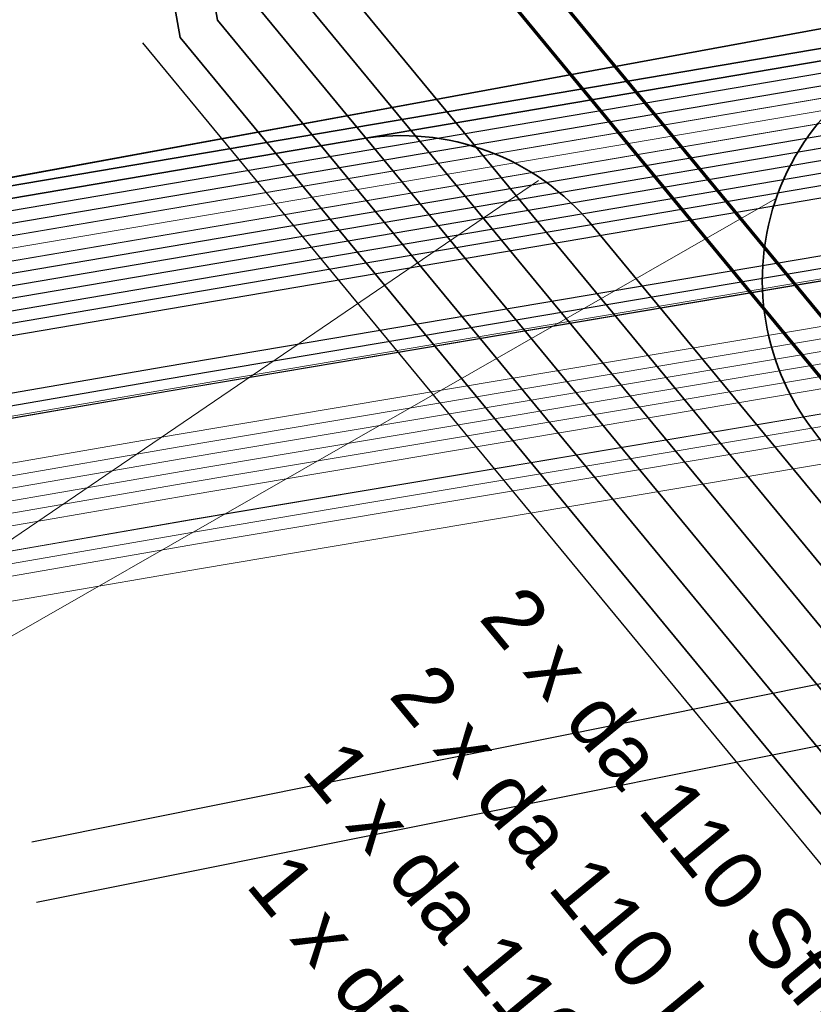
# Model space of a CAD drawing. Header units: metres. Extents: x -502 to 161, y -108 to 174.
# Tile 217 of 256: x 5.76 to 8.96, y -8.54 to -4.57. Entities that reach past the tile are written whole.
import ezdxf

# ---------------------------------------------------------------- set-up
doc = ezdxf.new("R2010")
doc.units = ezdxf.units.M
doc.header["$LTSCALE"] = 0.1
doc.linetypes.add('237', pattern=[93, 75, -18])
for name, color, linetype in [('BRI31-005.05-5p02-Koordinierung Lageplan 4. BA ZOB West 2022-06-15', 7, 'Continuous'), ('BRI31-005.06-5f07-Koordinierung Lageplan 4. BA ZOB Fernbusbahnh', 7, 'Continuous'), ('BRI32-005.02-5f05-Koordinierung Schemaplan 4 BA ZOB Teilbereich', 7, 'Continuous'), ('BRI32-005.03-5f06-Koordinierung Schemaplan 4 BA ZOB Teilbereich 2 Ost - Bahnhofsallee 2023-01-21', 7, 'Continuous')]:
    doc.layers.add(name, color=color, linetype=linetype)
doc.styles.add('Arial', font='arial.ttf')

msp = doc.modelspace()

# ---------------------------------------------------------------- linework, layer by layer
at = {"layer": 'BRI31-005.05-5p02-Koordinierung Lageplan 4. BA ZOB West 2022-06-15', "color": 35, "linetype": 'Continuous', "lineweight": 13, "true_color": 0x99724c, "transparency": 33554687, "flags": 128}
msp.add_lwpolyline([(51.6893, 27.6476), (51.0353, 27.5676), (50.7943, 27.4886), (50.1313, 26.8746), (49.2303, 25.9846), (48.7333, 23.9196), (47.9783, 21.9496), (47.3213, 12.1216), (47.1403, 7.5016), (47.0313, 6.6676), (46.9603, 5.8176), (46.8883, 5.3116), (45.4053, 3.5226), (43.2513, 0.9236), (42.3773, 0.5676), (36.5613, -0.4544), (30.3953, -1.5214), (30.2123, -1.5484), (19.6873, -3.7344), (11.8423, -5.1304), (6.3593, -6.0574), (5.1983, -6.2574), (-2.9967, -7.6904)], dxfattribs=at)
at = {"layer": 'BRI31-005.05-5p02-Koordinierung Lageplan 4. BA ZOB West 2022-06-15', "color": 250, "linetype": 'Continuous', "lineweight": 25, "true_color": 0x333333, "transparency": 33554687, "flags": 128}
for points in [[(51.6913, 27.6376), (51.0383, 27.5586), (50.8003, 27.4806), (50.1383, 26.8666), (49.2393, 25.9796), (48.7433, 23.9166), (47.9883, 21.9466), (47.3313, 12.1206), (47.1503, 7.5016), (47.0413, 6.6666), (46.9703, 5.8166), (46.8983, 5.3066), (45.4143, 3.5166), (43.2573, 0.9166), (42.3793, 0.5566), (36.5643, -0.4634), (30.3973, -1.5314), (30.2153, -1.5574), (19.6893, -3.7434), (11.8453, -5.1394), (6.3623, -6.0664), (5.2013, -6.2664), (-2.9947, -7.7004)], [(46.8473, 12.3406), (46.6183, 7.5206), (46.5593, 5.9266), (46.5083, 5.4436), (45.1103, 3.7726), (43.0093, 1.2466), (42.2673, 0.9406), (36.4923, -0.0714), (30.2113, -1.1054), (20.0363, -3.1154), (11.7563, -4.6154), (5.1133, -5.7454), (-3.0797, -7.1954)], [(46.8973, 12.3386), (46.6683, 7.5186), (46.6083, 5.9106), (46.5563, 5.4236), (45.1483, 3.7406), (43.0403, 1.2056), (42.2813, 0.8926), (36.5013, -0.1204), (30.2213, -1.1544), (20.0463, -3.1644), (11.7643, -4.6644), (5.1223, -5.7944), (-3.0707, -7.2444)], [(46.9973, 12.3346), (46.7683, 7.5146), (46.7063, 5.8786), (46.6523, 5.3836), (45.2243, 3.6766), (43.1023, 1.1236), (42.3093, 0.7966), (36.5193, -0.2184), (30.2413, -1.2524), (20.0663, -3.2624), (11.7803, -4.7624), (5.1403, -5.8924), (-3.0527, -7.3424)], [(47.0473, 12.3326), (46.8183, 7.5126), (46.7553, 5.8626), (46.7003, 5.3626), (46.5293, 5.1586), (45.2623, 3.6446), (43.1333, 1.0826), (42.3233, 0.7486), (36.5283, -0.2674), (30.2513, -1.3014), (20.0763, -3.3114), (11.7883, -4.8114), (5.1493, -5.9414), (-3.0437, -7.3914)], [(47.2313, 12.1246), (47.0503, 7.5096), (46.9413, 6.6766), (46.8703, 5.8286), (46.8023, 5.3486), (45.3383, 3.5806), (43.1953, 1.0006), (42.3513, 0.6526), (36.5463, -0.3654), (30.3813, -1.4334), (30.1973, -1.4594), (19.6713, -3.6454), (11.8273, -5.0414), (6.3463, -5.9684), (5.1833, -6.1684), (-3.0127, -7.6024)], [(47.2813, 12.1216), (47.1003, 7.5056), (46.9913, 6.6716), (46.9203, 5.8226), (46.8503, 5.3276), (45.3763, 3.5486), (43.2263, 0.9596), (42.3653, 0.6046), (36.5553, -0.4144), (30.3893, -1.4824), (30.2063, -1.5084), (19.6803, -3.6944), (11.8363, -5.0904), (6.3543, -6.0174), (5.1923, -6.2174), (-3.0037, -7.6514)], [(-3.0887, -7.1464), (5.1043, -5.6964), (11.7483, -4.5664), (20.0263, -3.0664), (29.5973, -1.1754), (29.8353, -1.0264), (29.9433, -0.6414), (29.9443, -0.4104), (29.7423, 0.9096), (29.9553, 1.6706), (30.1233, 1.9066), (30.2023, 2.2356), (30.0333, 4.5806)], [(30.1333, 4.5886), (30.3033, 2.2306), (30.2163, 1.8646), (30.0463, 1.6266), (29.8443, 0.9036), (30.0433, -0.3954), (30.0433, -0.6554), (29.9313, -1.0544), (29.6263, -1.3224), (20.0563, -3.2134), (11.7723, -4.7134), (5.1313, -5.8434), (-3.0617, -7.2934)], [(30.1513, -0.8114), (19.9763, -2.8214), (11.7083, -4.3214), (5.0593, -5.4514), (-3.1337, -6.9014)], [(30.1613, -0.8604), (19.9863, -2.8704), (11.7163, -4.3704), (5.0683, -5.5004), (-3.1247, -6.9504)]]:
    msp.add_lwpolyline(points, dxfattribs=at)
at = {"layer": 'BRI31-005.05-5p02-Koordinierung Lageplan 4. BA ZOB West 2022-06-15', "color": 190, "linetype": 'Continuous', "lineweight": 35, "true_color": 0x7f00ff, "transparency": 33554687, "flags": 128}
for points in [[(46.5473, 12.3526), (46.3183, 7.5326), (46.2603, 5.9276), (46.2123, 5.4766), (44.9203, 3.9326), (42.8543, 1.4526), (42.1973, 1.1806), (36.9353, 0.2596), (36.0653, 0.1756), (32.2573, -0.3034), (30.1313, -0.7134), (19.9563, -2.7234), (11.6923, -4.2234), (5.0413, -5.3534), (-3.1517, -6.8034)], [(46.4473, 12.3566), (46.2183, 7.5366), (46.1923, 6.8246), (46.1613, 5.9596), (46.1163, 5.5176), (44.8433, 3.9966), (42.7933, 1.5356), (42.1693, 1.2776), (36.9183, 0.3586), (36.0713, 0.1266), (32.2653, -0.3524), (30.1413, -0.7624), (19.9653, -2.7724), (11.7013, -4.2724), (9.588, -4.6314), (7.1319, -5.0487), (5.0503, -5.4024), (-3.1427, -6.8524)]]:
    msp.add_lwpolyline(points, dxfattribs=at)
at = {"layer": 'BRI31-005.05-5p02-Koordinierung Lageplan 4. BA ZOB West 2022-06-15', "color": 116, "linetype": 'Continuous', "lineweight": 13, "true_color": 0x007f3f, "transparency": 33554687, "flags": 128}
for points in [[(-3.1317, -6.9004), (5.0603, -5.4504), (11.7073, -4.3214), (19.9773, -2.8214), (30.1533, -0.8114), (36.4393, 0.2236), (42.1833, 1.2296), (42.8243, 1.4946), (44.8813, 3.9646), (46.2203, 5.5646), (46.2633, 5.9976), (46.3183, 7.5326), (46.5473, 12.3546)], [(-3.1227, -6.9494), (5.0693, -5.4994), (11.7153, -4.3704), (19.9873, -2.8704), (30.1633, -0.8604), (36.4483, 0.1746), (42.1973, 1.1816), (42.8553, 1.4536), (44.9193, 3.9326), (46.2683, 5.5446), (46.3123, 5.9816), (46.3683, 7.5306), (46.5973, 12.3526)], [(46.7473, 12.3426), (46.5183, 7.5246), (46.4633, 5.9836), (46.4123, 5.4826), (45.0353, 3.8366), (42.9463, 1.3286), (42.2393, 1.0356), (36.4733, 0.0256), (30.1893, -1.0074), (20.0153, -3.0174), (11.7413, -4.5174), (5.0943, -5.6484), (-3.0997, -7.0984)], [(46.7973, 12.3406), (46.5683, 7.5226), (46.5123, 5.9676), (46.4603, 5.4626), (45.0733, 3.8046), (42.9773, 1.2876), (42.2533, 0.9876), (36.4823, -0.0234), (30.1993, -1.0564), (20.0253, -3.0664), (11.7493, -4.5664), (5.1033, -5.6974), (-3.0907, -7.1474)]]:
    msp.add_lwpolyline(points, dxfattribs=at)
at = {"layer": 'BRI31-005.05-5p02-Koordinierung Lageplan 4. BA ZOB West 2022-06-15', "color": 251, "linetype": 'Continuous', "lineweight": 13, "true_color": 0x5b5b5b, "transparency": 33554687, "flags": 128}
for points in [[(46.6473, 12.3486), (46.4183, 7.5286), (46.3633, 5.9906), (46.3163, 5.5236), (44.9583, 3.9006), (42.8853, 1.4116), (42.2113, 1.1326), (36.4563, 0.1246), (30.1713, -0.9094), (19.9963, -2.9194), (11.7243, -4.4194), (5.0773, -5.5494), (-3.1157, -6.9994)], [(46.6973, 12.3466), (46.4683, 7.5266), (46.4123, 5.9746), (46.3643, 5.5036), (44.9963, 3.8686), (42.9163, 1.3706), (42.2253, 1.0846), (36.4653, 0.0756), (30.1813, -0.9584), (20.0063, -2.9684), (11.7323, -4.4684), (5.0863, -5.5984), (-3.1067, -7.0484)]]:
    msp.add_lwpolyline(points, dxfattribs=at)
at = {"layer": 'BRI31-005.05-5p02-Koordinierung Lageplan 4. BA ZOB West 2022-06-15', "color": 7, "linetype": 'Continuous', "lineweight": 13, "transparency": 33554687, "flags": 128}
for points in [[(47.8253, 12.0986), (47.6213, 5.5486), (47.3453, 5.1156), (46.3003, 3.8536), (45.3933, 2.7856), (43.8323, 0.5826), (43.2373, -0.2584), (36.6743, -1.5154), (32.1073, -2.4144), (30.2993, -2.6744), (19.4313, -4.3944), (12.5223, -5.5654), (6.4523, -6.5854), (-3.6597, -8.3354)], [(47.8753, 12.0966), (47.6713, 5.5466), (47.3843, 5.0836), (46.0583, 3.4826), (45.7263, 3.0816), (43.9143, 0.5246), (43.3503, -0.2874), (36.6843, -1.5644), (32.1153, -2.4634), (30.3063, -2.7234), (19.4393, -4.4434), (12.5303, -5.6144), (6.4603, -6.6344), (-3.6507, -8.3844)]]:
    msp.add_lwpolyline(points, dxfattribs=at)
at = {"layer": 'BRI31-005.06-5f07-Koordinierung Lageplan 4. BA ZOB Fernbusbahnh', "color": 190, "linetype": 'Continuous', "lineweight": 30, "true_color": 0x7f00ff, "transparency": 33554687, "flags": 128}
for points in [[(46.5473, 12.3526), (46.3183, 7.5326), (46.2603, 5.9276), (46.2123, 5.4766), (44.9203, 3.9326), (42.8543, 1.4526), (42.1973, 1.1806), (36.9353, 0.2596), (36.0653, 0.1756), (32.2573, -0.3034), (30.1313, -0.7134), (19.9563, -2.7234), (11.6923, -4.2234), (5.0413, -5.3534), (-3.1517, -6.8034)], [(46.4473, 12.3566), (46.2183, 7.5366), (46.1923, 6.8246), (46.1613, 5.9596), (46.1163, 5.5176), (44.8433, 3.9966), (42.7933, 1.5356), (42.1693, 1.2776), (36.9183, 0.3586), (36.0713, 0.1266), (32.2653, -0.3524), (30.1413, -0.7624), (19.9653, -2.7724), (11.7013, -4.2724), (9.588, -4.6314), (7.1319, -5.0487), (5.0503, -5.4024), (-3.1427, -6.8524)]]:
    msp.add_lwpolyline(points, dxfattribs=at)
at = {"layer": 'BRI31-005.06-5f07-Koordinierung Lageplan 4. BA ZOB Fernbusbahnh', "color": 250, "linetype": 'Continuous', "lineweight": 20, "true_color": 0x333333, "transparency": 33554687, "flags": 128}
for points in [[(46.8473, 12.3406), (46.6183, 7.5206), (46.5593, 5.9266), (46.5083, 5.4436), (45.1103, 3.7726), (43.0093, 1.2466), (42.2673, 0.9406), (36.4923, -0.0714), (30.2113, -1.1054), (20.0363, -3.1154), (11.7563, -4.6154), (5.1133, -5.7454), (-3.0797, -7.1954)], [(46.8973, 12.3386), (46.6683, 7.5186), (46.6083, 5.9106), (46.5563, 5.4236), (45.1483, 3.7406), (43.0403, 1.2056), (42.2813, 0.8926), (36.5013, -0.1204), (30.2213, -1.1544), (20.0463, -3.1644), (11.7643, -4.6644), (5.1223, -5.7944), (-3.0707, -7.2444)], [(46.9973, 12.3346), (46.7683, 7.5146), (46.7063, 5.8786), (46.6523, 5.3836), (45.2243, 3.6766), (43.1023, 1.1236), (42.3093, 0.7966), (36.5193, -0.2184), (30.2413, -1.2524), (20.0663, -3.2624), (11.7803, -4.7624), (5.1403, -5.8924), (-3.0527, -7.3424)], [(47.0473, 12.3326), (46.8183, 7.5126), (46.7553, 5.8626), (46.7003, 5.3626), (46.5293, 5.1586), (45.2623, 3.6446), (43.1333, 1.0826), (42.3233, 0.7486), (36.5283, -0.2674), (30.2513, -1.3014), (20.0763, -3.3114), (11.7883, -4.8114), (5.1493, -5.9414), (-3.0437, -7.3914)], [(47.2313, 12.1246), (47.0503, 7.5096), (46.9413, 6.6766), (46.8703, 5.8286), (46.8023, 5.3486), (45.3383, 3.5806), (43.1953, 1.0006), (42.3513, 0.6526), (36.5463, -0.3654), (30.3813, -1.4334), (30.1973, -1.4594), (19.6713, -3.6454), (11.8273, -5.0414), (6.3463, -5.9684), (5.1833, -6.1684), (-3.0127, -7.6024)], [(47.2813, 12.1216), (47.1003, 7.5056), (46.9913, 6.6716), (46.9203, 5.8226), (46.8503, 5.3276), (45.3763, 3.5486), (43.2263, 0.9596), (42.3653, 0.6046), (36.5553, -0.4144), (30.3893, -1.4824), (30.2063, -1.5084), (19.6803, -3.6944), (11.8363, -5.0904), (6.3543, -6.0174), (5.1923, -6.2174), (-3.0037, -7.6514)], [(-3.0887, -7.1464), (5.1043, -5.6964), (11.7483, -4.5664), (20.0263, -3.0664), (29.5973, -1.1754), (29.8353, -1.0264), (29.9433, -0.6414), (29.9443, -0.4104), (29.7423, 0.9096), (29.9553, 1.6706), (30.1233, 1.9066), (30.2023, 2.2356), (30.0333, 4.5806)], [(30.1333, 4.5886), (30.3033, 2.2306), (30.2163, 1.8646), (30.0463, 1.6266), (29.8443, 0.9036), (30.0433, -0.3954), (30.0433, -0.6554), (29.9313, -1.0544), (29.6263, -1.3224), (20.0563, -3.2134), (11.7723, -4.7134), (5.1313, -5.8434), (-3.0617, -7.2934)], [(30.1513, -0.8114), (19.9763, -2.8214), (11.7083, -4.3214), (5.0593, -5.4514), (-3.1337, -6.9014)], [(30.1613, -0.8604), (19.9863, -2.8704), (11.7163, -4.3704), (5.0683, -5.5004), (-3.1247, -6.9504)]]:
    msp.add_lwpolyline(points, dxfattribs=at)
at = {"layer": 'BRI31-005.06-5f07-Koordinierung Lageplan 4. BA ZOB Fernbusbahnh', "color": 7, "linetype": 'Continuous', "lineweight": 9, "transparency": 33554687, "flags": 128}
for points in [[(47.8253, 12.0986), (47.6213, 5.5486), (47.3453, 5.1156), (46.3003, 3.8536), (45.3933, 2.7856), (43.8323, 0.5826), (43.2373, -0.2584), (36.6743, -1.5154), (32.1073, -2.4144), (30.2993, -2.6744), (19.4313, -4.3944), (12.5223, -5.5654), (6.4523, -6.5854), (-3.6597, -8.3354)], [(47.8753, 12.0966), (47.6713, 5.5466), (47.3843, 5.0836), (46.0583, 3.4826), (45.7263, 3.0816), (43.9143, 0.5246), (43.3503, -0.2874), (36.6843, -1.5644), (32.1153, -2.4634), (30.3063, -2.7234), (19.4393, -4.4434), (12.5303, -5.6144), (6.4603, -6.6344), (-3.6507, -8.3844)]]:
    msp.add_lwpolyline(points, dxfattribs=at)
at = {"layer": 'BRI32-005.02-5f05-Koordinierung Schemaplan 4 BA ZOB Teilbereich', "color": 1, "linetype": 'Continuous', "lineweight": 18, "true_color": 0xff0000, "transparency": 33554687}
for p in [(7.853, -5.2157), (8.8148, -5.2853)]:
    msp.add_line(p, (2.1171, -9.1208), dxfattribs=at)
at = {"layer": 'BRI32-005.02-5f05-Koordinierung Schemaplan 4 BA ZOB Teilbereich', "color": 7, "linetype": 'Continuous', "lineweight": 25, "transparency": 33554687}
for p, q in [((5.8088, -7.8844), (10.9794, -6.8471)), ((5.8276, -8.1275), (11.03, -7.0871))]:
    msp.add_line(p, q, dxfattribs=at)
at = {"layer": 'BRI32-005.02-5f05-Koordinierung Schemaplan 4 BA ZOB Teilbereich', "color": 35, "linetype": 'Continuous', "lineweight": 13, "true_color": 0x99724c, "transparency": 33554687, "flags": 128}
msp.add_lwpolyline([(51.6893, 27.6476), (51.0353, 27.5676), (50.7943, 27.4886), (50.1313, 26.8746), (49.2303, 25.9846), (48.7333, 23.9196), (47.9783, 21.9496), (47.3213, 12.1216), (47.1403, 7.5016), (47.0313, 6.6676), (46.9603, 5.8176), (46.8883, 5.3116), (45.4053, 3.5226), (43.2513, 0.9236), (42.3773, 0.5676), (36.5613, -0.4544), (30.3953, -1.5214), (30.2123, -1.5484), (19.6873, -3.7344), (11.8423, -5.1304), (6.3593, -6.0574), (5.1983, -6.2574), (-2.9967, -7.6904)], dxfattribs=at)
at = {"layer": 'BRI32-005.02-5f05-Koordinierung Schemaplan 4 BA ZOB Teilbereich', "color": 250, "linetype": 'Continuous', "lineweight": 25, "true_color": 0x333333, "transparency": 33554687, "flags": 128}
for points in [[(51.6913, 27.6376), (51.0383, 27.5586), (50.8003, 27.4806), (50.1383, 26.8666), (49.2393, 25.9796), (48.7433, 23.9166), (47.9883, 21.9466), (47.3313, 12.1206), (47.1503, 7.5016), (47.0413, 6.6666), (46.9703, 5.8166), (46.8983, 5.3066), (45.4143, 3.5166), (43.2573, 0.9166), (42.3793, 0.5566), (36.5643, -0.4634), (30.3973, -1.5314), (30.2153, -1.5574), (19.6893, -3.7434), (11.8453, -5.1394), (6.3623, -6.0664), (5.2013, -6.2664), (-2.9947, -7.7004)], [(46.8473, 12.3406), (46.6183, 7.5206), (46.5593, 5.9266), (46.5083, 5.4436), (45.1103, 3.7726), (43.0093, 1.2466), (42.2673, 0.9406), (36.4923, -0.0714), (30.2113, -1.1054), (20.0363, -3.1154), (11.7563, -4.6154), (5.1133, -5.7454), (-3.0797, -7.1954)], [(46.8973, 12.3386), (46.6683, 7.5186), (46.6083, 5.9106), (46.5563, 5.4236), (45.1483, 3.7406), (43.0403, 1.2056), (42.2813, 0.8926), (36.5013, -0.1204), (30.2213, -1.1544), (20.0463, -3.1644), (11.7643, -4.6644), (5.1223, -5.7944), (-3.0707, -7.2444)], [(46.9973, 12.3346), (46.7683, 7.5146), (46.7063, 5.8786), (46.6523, 5.3836), (45.2243, 3.6766), (43.1023, 1.1236), (42.3093, 0.7966), (36.5193, -0.2184), (30.2413, -1.2524), (20.0663, -3.2624), (11.7803, -4.7624), (5.1403, -5.8924), (-3.0527, -7.3424)], [(47.0473, 12.3326), (46.8183, 7.5126), (46.7553, 5.8626), (46.7003, 5.3626), (46.5293, 5.1586), (45.2623, 3.6446), (43.1333, 1.0826), (42.3233, 0.7486), (36.5283, -0.2674), (30.2513, -1.3014), (20.0763, -3.3114), (11.7883, -4.8114), (5.1493, -5.9414), (-3.0437, -7.3914)], [(47.2313, 12.1246), (47.0503, 7.5096), (46.9413, 6.6766), (46.8703, 5.8286), (46.8023, 5.3486), (45.3383, 3.5806), (43.1953, 1.0006), (42.3513, 0.6526), (36.5463, -0.3654), (30.3813, -1.4334), (30.1973, -1.4594), (19.6713, -3.6454), (11.8273, -5.0414), (6.3463, -5.9684), (5.1833, -6.1684), (-3.0127, -7.6024)], [(47.2813, 12.1216), (47.1003, 7.5056), (46.9913, 6.6716), (46.9203, 5.8226), (46.8503, 5.3276), (45.3763, 3.5486), (43.2263, 0.9596), (42.3653, 0.6046), (36.5553, -0.4144), (30.3893, -1.4824), (30.2063, -1.5084), (19.6803, -3.6944), (11.8363, -5.0904), (6.3543, -6.0174), (5.1923, -6.2174), (-3.0037, -7.6514)], [(-3.0887, -7.1464), (5.1043, -5.6964), (11.7483, -4.5664), (20.0263, -3.0664), (29.5973, -1.1754), (29.8353, -1.0264), (29.9433, -0.6414), (29.9443, -0.4104), (29.7423, 0.9096), (29.9553, 1.6706), (30.1233, 1.9066), (30.2023, 2.2356), (30.0333, 4.5806)], [(30.1333, 4.5886), (30.3033, 2.2306), (30.2163, 1.8646), (30.0463, 1.6266), (29.8443, 0.9036), (30.0433, -0.3954), (30.0433, -0.6554), (29.9313, -1.0544), (29.6263, -1.3224), (20.0563, -3.2134), (11.7723, -4.7134), (5.1313, -5.8434), (-3.0617, -7.2934)], [(30.1513, -0.8114), (19.9763, -2.8214), (11.7083, -4.3214), (5.0593, -5.4514), (-3.1337, -6.9014)], [(30.1613, -0.8604), (19.9863, -2.8704), (11.7163, -4.3704), (5.0683, -5.5004), (-3.1247, -6.9504)]]:
    msp.add_lwpolyline(points, dxfattribs=at)
at = {"layer": 'BRI32-005.02-5f05-Koordinierung Schemaplan 4 BA ZOB Teilbereich', "color": 30, "linetype": 'Continuous', "lineweight": 35, "true_color": 0xff7f00, "transparency": 33554687, "flags": 128}
msp.add_lwpolyline([(160.7005, 3.7316), (153.861, 9.9879), (146.5799, 16.8343), (137.207, 18.41), (133.9888, 18.578), (131.0359, 18.4491), (129.189, 18.1998), (119.9141, 16.4705), (116.3401, 15.794), (99.9338, 12.4472), (72.2107, 7.3546), (41.6917, 1.4031), (4.438, -5.4399), (-20.5028, -9.5614), (-43.027, -13.8142), (-60.1344, -17.0404), (-87.9931, -22.1997)], dxfattribs=at)
at = {"layer": 'BRI32-005.02-5f05-Koordinierung Schemaplan 4 BA ZOB Teilbereich', "color": 190, "linetype": 'Continuous', "lineweight": 35, "true_color": 0x7f00ff, "transparency": 33554687, "flags": 128}
for points in [[(46.5473, 12.3526), (46.3183, 7.5326), (46.2603, 5.9276), (46.2123, 5.4766), (44.9203, 3.9326), (42.8543, 1.4526), (42.1973, 1.1806), (36.9353, 0.2596), (36.0653, 0.1756), (32.2573, -0.3034), (30.1313, -0.7134), (19.9563, -2.7234), (11.6923, -4.2234), (5.0413, -5.3534), (-3.1517, -6.8034)], [(46.4473, 12.3566), (46.2183, 7.5366), (46.1923, 6.8246), (46.1613, 5.9596), (46.1163, 5.5176), (44.8433, 3.9966), (42.7933, 1.5356), (42.1693, 1.2776), (36.9183, 0.3586), (36.0713, 0.1266), (32.2653, -0.3524), (30.1413, -0.7624), (19.9653, -2.7724), (11.7013, -4.2724), (9.588, -4.6314), (7.1319, -5.0487), (5.0503, -5.4024), (-3.1427, -6.8524)], [(11.4527, -10.251), (6.7073, -4.5), (6.5154, -3.4129)], [(6.3578, -3.4407), (6.557, -4.5694), (11.3022, -10.3199)]]:
    msp.add_lwpolyline(points, dxfattribs=at)
at = {"layer": 'BRI32-005.02-5f05-Koordinierung Schemaplan 4 BA ZOB Teilbereich', "color": 116, "linetype": 'Continuous', "lineweight": 13, "true_color": 0x007f3f, "transparency": 33554687, "flags": 128}
for points in [[(-3.1317, -6.9004), (5.0603, -5.4504), (11.7073, -4.3214), (19.9773, -2.8214), (30.1533, -0.8114), (36.4393, 0.2236), (42.1833, 1.2296), (42.8243, 1.4946), (44.8813, 3.9646), (46.2203, 5.5646), (46.2633, 5.9976), (46.3183, 7.5326), (46.5473, 12.3546)], [(-3.1227, -6.9494), (5.0693, -5.4994), (11.7153, -4.3704), (19.9873, -2.8704), (30.1633, -0.8604), (36.4483, 0.1746), (42.1973, 1.1816), (42.8553, 1.4536), (44.9193, 3.9326), (46.2683, 5.5446), (46.3123, 5.9816), (46.3683, 7.5306), (46.5973, 12.3526)], [(-3.1137, -6.9984), (5.0783, -5.5484), (11.7233, -4.4194), (19.9973, -2.9194), (30.1733, -0.9094), (36.4573, 0.1256), (42.2113, 1.1336), (42.8863, 1.4126), (44.9573, 3.9006), (46.3163, 5.5246), (46.3613, 5.9656), (46.4183, 7.5286), (46.6473, 12.3506)], [(46.7473, 12.3426), (46.5183, 7.5246), (46.4633, 5.9836), (46.4123, 5.4826), (45.0353, 3.8366), (42.9463, 1.3286), (42.2393, 1.0356), (36.4733, 0.0256), (30.1893, -1.0074), (20.0153, -3.0174), (11.7413, -4.5174), (5.0943, -5.6484), (-3.0997, -7.0984)], [(46.7973, 12.3406), (46.5683, 7.5226), (46.5123, 5.9676), (46.4603, 5.4626), (45.0733, 3.8046), (42.9773, 1.2876), (42.2533, 0.9876), (36.4823, -0.0234), (30.1993, -1.0564), (20.0253, -3.0664), (11.7493, -4.5664), (5.1033, -5.6974), (-3.0907, -7.1474)], [(46.8473, 12.3386), (46.6183, 7.5206), (46.5613, 5.9516), (46.5083, 5.4426), (45.1113, 3.7726), (43.0083, 1.2466), (42.2673, 0.9396), (36.4913, -0.0724), (30.2093, -1.1054), (20.0353, -3.1154), (11.7573, -4.6154), (5.1123, -5.7464), (-3.0817, -7.1964)], [(-3.6577, -8.3344), (6.4513, -6.5844), (12.5213, -5.5644), (19.4313, -4.3934), (30.2983, -2.6734), (32.1043, -2.4134), (36.6733, -1.5154), (43.6603, -0.1784), (44.2543, 0.1336), (46.1213, 2.7676), (48.6453, 5.8186), (49.0543, 6.0016), (49.5213, 6.1266), (53.4763, 6.3066), (54.9213, 6.3166), (59.4593, 6.4866), (62.0953, 6.6066), (65.1033, 6.8756), (66.6953, 7.1046)], [(66.7313, 6.9086), (65.1273, 6.6776), (62.1093, 6.4066), (59.4673, 6.2866), (54.9253, 6.1166), (53.4823, 6.1066), (49.5513, 5.9286), (49.1223, 5.8116), (48.7693, 5.6546), (46.2793, 2.6456), (44.3903, -0.0204), (43.7263, -0.3684), (36.7113, -1.7114), (32.1383, -2.6114), (30.3283, -2.8714), (19.4633, -4.5914), (12.5553, -5.7624), (6.4853, -6.7824), (-3.6257, -8.5324)]]:
    msp.add_lwpolyline(points, dxfattribs=at)
at = {"layer": 'BRI32-005.02-5f05-Koordinierung Schemaplan 4 BA ZOB Teilbereich', "color": 251, "linetype": 'Continuous', "lineweight": 13, "true_color": 0x5b5b5b, "transparency": 33554687, "flags": 128}
for points in [[(46.6473, 12.3486), (46.4183, 7.5286), (46.3633, 5.9906), (46.3163, 5.5236), (44.9583, 3.9006), (42.8853, 1.4116), (42.2113, 1.1326), (36.4563, 0.1246), (30.1713, -0.9094), (19.9963, -2.9194), (11.7243, -4.4194), (5.0773, -5.5494), (-3.1157, -6.9994)], [(46.6973, 12.3466), (46.4683, 7.5266), (46.4123, 5.9746), (46.3643, 5.5036), (44.9963, 3.8686), (42.9163, 1.3706), (42.2253, 1.0846), (36.4653, 0.0756), (30.1813, -0.9584), (20.0063, -2.9684), (11.7323, -4.4684), (5.0863, -5.5984), (-3.1067, -7.0484)], [(-3.0977, -7.0974), (5.0953, -5.6474), (11.7403, -4.5174), (20.0163, -3.0174), (30.1913, -1.0074), (36.4743, 0.0266), (42.2393, 1.0366), (42.9473, 1.3296), (45.0343, 3.8366), (46.4123, 5.4836), (46.4613, 5.9586), (46.5183, 7.5246), (46.7473, 12.3446)], [(66.7133, 7.0066), (65.1153, 6.7766), (62.1023, 6.5066), (59.4633, 6.3866), (54.9233, 6.2166), (53.4793, 6.2066), (49.5363, 6.0276), (49.0883, 5.9066), (48.7073, 5.7366), (46.2003, 2.7066), (44.3223, 0.0566), (43.6933, -0.2734), (36.6923, -1.6134), (32.1213, -2.5124), (30.3133, -2.7724), (19.4473, -4.4924), (12.5383, -5.6634), (6.4683, -6.6834), (-3.6417, -8.4334)]]:
    msp.add_lwpolyline(points, dxfattribs=at)
at = {"layer": 'BRI32-005.02-5f05-Koordinierung Schemaplan 4 BA ZOB Teilbereich', "color": 7, "linetype": 'Continuous', "lineweight": 13, "transparency": 33554687, "flags": 128}
for points in [[(47.8253, 12.0986), (47.6213, 5.5486), (47.3453, 5.1156), (46.3003, 3.8536), (45.3933, 2.7856), (43.8323, 0.5826), (43.2373, -0.2584), (36.6743, -1.5154), (32.1073, -2.4144), (30.2993, -2.6744), (19.4313, -4.3944), (12.5223, -5.5654), (6.4523, -6.5854), (-3.6597, -8.3354)], [(47.8753, 12.0966), (47.6713, 5.5466), (47.3843, 5.0836), (46.0583, 3.4826), (45.7263, 3.0816), (43.9143, 0.5246), (43.3503, -0.2874), (36.6843, -1.5644), (32.1153, -2.4634), (30.3063, -2.7234), (19.4393, -4.4434), (12.5303, -5.6144), (6.4603, -6.6344), (-3.6507, -8.3844)], [(-60.3027, -16.2724), (-60.0967, -16.2474), (-58.4717, -16.0004), (-57.9637, -15.8144), (-56.8937, -14.9894), (-56.2837, -14.6744), (-55.5447, -14.5614), (-48.2537, -13.3504), (-42.4557, -12.5454), (-37.7227, -11.8224), (-29.2187, -10.2404), (-23.9987, -9.5454), (-17.9227, -8.9134), (-9.9057, -8.7814), (-9.4507, -8.7734), (-6.9597, -8.5044), (-4.3087, -8.0864), (-3.7217, -7.9914), (6.3953, -6.2414), (12.4653, -5.2214), (18.7963, -4.1304), (30.2903, -2.1984), (30.3093, -2.1964)], [(30.3153, -2.2464), (30.2973, -2.2484), (18.8043, -4.1794), (12.4733, -5.2704), (6.4033, -6.2904), (-3.7127, -8.0404), (-4.3007, -8.1354), (-6.9527, -8.5544), (-9.4477, -8.8234), (-9.9047, -8.8314), (-17.9197, -8.9634), (-23.9927, -9.5954), (-29.2107, -10.2894), (-37.7137, -11.8714), (-42.4487, -12.5954), (-48.2457, -13.3994), (-55.5367, -14.6104), (-56.2677, -14.7224), (-56.8667, -15.0314), (-57.9397, -15.8584), (-58.4587, -16.0494), (-60.0897, -16.2974), (-60.2967, -16.3224)], [(-60.2907, -16.3724), (-60.0827, -16.3474), (-58.4457, -16.0984), (-57.9157, -15.9024), (-56.8397, -15.0734), (-56.2517, -14.7704), (-55.5287, -14.6594), (-48.2377, -13.4484), (-42.4417, -12.6454), (-37.7047, -11.9204), (-29.2027, -10.3384), (-23.9867, -9.6454), (-17.9167, -9.0134), (-9.9037, -8.8814), (-9.4447, -8.8734), (-6.9457, -8.6044), (-4.2927, -8.1844), (-3.7037, -8.0894), (6.4113, -6.3394), (12.4813, -5.3194), (18.8123, -4.2284), (30.3043, -2.2984), (30.3213, -2.2964)], [(-60.2847, -16.4224), (-60.0757, -16.3974), (-58.4327, -16.1474), (-57.8907, -15.9464), (-56.8127, -15.1154), (-56.2357, -14.8184), (-55.5207, -14.7084), (-48.2297, -13.4974), (-42.4347, -12.6954), (-37.6957, -11.9694), (-29.1947, -10.3874), (-23.9807, -9.6954), (-17.9137, -9.0634), (-9.9027, -8.9314), (-9.4417, -8.9234), (-6.9387, -8.6544), (-4.2847, -8.2334), (-3.6947, -8.1384), (6.4193, -6.3884), (12.4893, -5.3684), (18.8203, -4.2774), (30.3113, -2.3484), (30.3273, -2.3464)], [(30.3333, -2.3964), (30.3183, -2.3974), (18.8283, -4.3264), (12.4973, -5.4174), (6.4273, -6.4374), (-3.6857, -8.1874), (-4.2767, -8.2824), (-6.9317, -8.7044), (-9.4387, -8.9734), (-9.9017, -8.9814), (-17.9107, -9.1134), (-23.9747, -9.7454), (-29.1867, -10.4364), (-37.6867, -12.0184), (-42.4277, -12.7454), (-48.2217, -13.5464), (-55.5127, -14.7574), (-56.2197, -14.8664), (-56.7857, -15.1574), (-57.8657, -15.9904), (-58.4197, -16.1964), (-60.0687, -16.4474), (-60.2787, -16.4724)], [(30.3363, -2.4464), (30.3243, -2.4474), (18.8363, -4.3754), (12.5053, -5.4664), (6.4353, -6.4864), (-3.6767, -8.2364), (-4.2687, -8.3314), (-6.9247, -8.7544), (-9.4357, -9.0234), (-9.9007, -9.0314), (-17.9077, -9.1634), (-23.9687, -9.7954), (-29.1787, -10.4854), (-37.6777, -12.0674), (-42.4207, -12.7954), (-48.2137, -13.5954), (-55.5047, -14.8064), (-56.2037, -14.9144), (-56.7587, -15.1994), (-57.8407, -16.0344), (-58.4067, -16.2454), (-60.0617, -16.4974), (-60.2727, -16.5224)]]:
    msp.add_lwpolyline(points, dxfattribs=at)
at = {"layer": 'BRI32-005.02-5f05-Koordinierung Schemaplan 4 BA ZOB Teilbereich', "color": 3, "linetype": 'Continuous', "lineweight": 70, "true_color": 0x00ff00, "transparency": 33554687, "flags": 128}
for points in [[(12.5735, -13.9731), (11.7966, -9.4107), (7.7661, -4.5262, -0.585445), (8.8114, -1.8265), (17.8772, -0.5295), (28.945, 1.6645, 0.400542), (30.4138, 3.7519), (30.2831, 4.6239)], [(12.9189, -11.2736), (12.1089, -10.292), (11.9471, -9.3418), (7.8895, -4.4244, -0.585445), (8.834, -1.9848), (17.9041, -0.6872), (28.2746, 1.3685, 0.411013), (29.0632, 2.5331), (28.7212, 4.3631)]]:
    msp.add_lwpolyline(points, format="xyb", dxfattribs=at)
at = {"layer": 'BRI32-005.02-5f05-Koordinierung Schemaplan 4 BA ZOB Teilbereich', "color": 1, "linetype": '237', "lineweight": 25, "true_color": 0xff0000, "transparency": 33554687, "flags": 128}
msp.add_lwpolyline([(11.0293, -10.4448), (6.0781, -4.4445), (5.8122, -2.9379, 0.414214), (5.2329, -2.5324)], format="xyb", dxfattribs=at)
at = {"layer": 'BRI32-005.02-5f05-Koordinierung Schemaplan 4 BA ZOB Teilbereich', "color": 3, "linetype": 'Continuous', "lineweight": 35, "true_color": 0x00ff00, "transparency": 33554687, "flags": 128}
for points in [[(13.2482, -13.8643), (12.7693, -11.3437), (7.0078, -4.3614), (6.8305, -3.3573)], [(13.0904, -13.8912), (12.6198, -11.4139), (6.8575, -4.4307), (6.673, -3.3851)]]:
    msp.add_lwpolyline(points, dxfattribs=at)
at = {"layer": 'BRI32-005.02-5f05-Koordinierung Schemaplan 4 BA ZOB Teilbereich', "color": 7, "linetype": 'Continuous', "lineweight": 35, "transparency": 33554687, "flags": 128}
msp.add_lwpolyline([(1.0753, -4.4948), (1.563, -4.5836), (5.5186, -4.0514), (6.3292, -4.199), (6.4068, -4.6387), (11.1516, -10.3888)], dxfattribs=at)
at = {"layer": 'BRI32-005.02-5f05-Koordinierung Schemaplan 4 BA ZOB Teilbereich', "color": 190, "linetype": 'Continuous', "lineweight": 35, "true_color": 0x7f00ff, "transparency": 33554687, "flags": 128}
for points in [[(9.588, -4.6314, 0.576686), (8.9841, -6.2538), (11.646, -9.4796), (12.4155, -13.9985)], [(7.1319, -5.0487, -0.268483), (8.0707, -5.3981), (11.4954, -9.5485), (12.258, -14.0268)]]:
    msp.add_lwpolyline(points, format="xyb", dxfattribs=at)
at = {"layer": 'BRI32-005.03-5f06-Koordinierung Schemaplan 4 BA ZOB Teilbereich 2 Ost - Bahnhofsallee 2023-01-21', "color": 35, "linetype": 'Continuous', "lineweight": 9, "true_color": 0x99724c, "transparency": 33554687, "flags": 128}
msp.add_lwpolyline([(51.6893, 27.6476), (51.0353, 27.5676), (50.7943, 27.4886), (50.1313, 26.8746), (49.2303, 25.9846), (48.7333, 23.9196), (47.9783, 21.9496), (47.3213, 12.1216), (47.1403, 7.5016), (47.0313, 6.6676), (46.9603, 5.8176), (46.8883, 5.3116), (45.4053, 3.5226), (43.2513, 0.9236), (42.3773, 0.5676), (36.5613, -0.4544), (30.3953, -1.5214), (30.2123, -1.5484), (19.6873, -3.7344), (11.8423, -5.1304), (6.3593, -6.0574), (5.1983, -6.2574), (-2.9967, -7.6904)], dxfattribs=at)
at = {"layer": 'BRI32-005.03-5f06-Koordinierung Schemaplan 4 BA ZOB Teilbereich 2 Ost - Bahnhofsallee 2023-01-21', "color": 250, "linetype": 'Continuous', "lineweight": 20, "true_color": 0x333333, "transparency": 33554687, "flags": 128}
for points in [[(51.6913, 27.6376), (51.0383, 27.5586), (50.8003, 27.4806), (50.1383, 26.8666), (49.2393, 25.9796), (48.7433, 23.9166), (47.9883, 21.9466), (47.3313, 12.1206), (47.1503, 7.5016), (47.0413, 6.6666), (46.9703, 5.8166), (46.8983, 5.3066), (45.4143, 3.5166), (43.2573, 0.9166), (42.3793, 0.5566), (36.5643, -0.4634), (30.3973, -1.5314), (30.2153, -1.5574), (19.6893, -3.7434), (11.8453, -5.1394), (6.3623, -6.0664), (5.2013, -6.2664), (-2.9947, -7.7004)], [(46.8473, 12.3406), (46.6183, 7.5206), (46.5593, 5.9266), (46.5083, 5.4436), (45.1103, 3.7726), (43.0093, 1.2466), (42.2673, 0.9406), (36.4923, -0.0714), (30.2113, -1.1054), (20.0363, -3.1154), (11.7563, -4.6154), (5.1133, -5.7454), (-3.0797, -7.1954)], [(46.8973, 12.3386), (46.6683, 7.5186), (46.6083, 5.9106), (46.5563, 5.4236), (45.1483, 3.7406), (43.0403, 1.2056), (42.2813, 0.8926), (36.5013, -0.1204), (30.2213, -1.1544), (20.0463, -3.1644), (11.7643, -4.6644), (5.1223, -5.7944), (-3.0707, -7.2444)], [(46.9973, 12.3346), (46.7683, 7.5146), (46.7063, 5.8786), (46.6523, 5.3836), (45.2243, 3.6766), (43.1023, 1.1236), (42.3093, 0.7966), (36.5193, -0.2184), (30.2413, -1.2524), (20.0663, -3.2624), (11.7803, -4.7624), (5.1403, -5.8924), (-3.0527, -7.3424)], [(47.0473, 12.3326), (46.8183, 7.5126), (46.7553, 5.8626), (46.7003, 5.3626), (46.5293, 5.1586), (45.2623, 3.6446), (43.1333, 1.0826), (42.3233, 0.7486), (36.5283, -0.2674), (30.2513, -1.3014), (20.0763, -3.3114), (11.7883, -4.8114), (5.1493, -5.9414), (-3.0437, -7.3914)], [(47.2313, 12.1246), (47.0503, 7.5096), (46.9413, 6.6766), (46.8703, 5.8286), (46.8023, 5.3486), (45.3383, 3.5806), (43.1953, 1.0006), (42.3513, 0.6526), (36.5463, -0.3654), (30.3813, -1.4334), (30.1973, -1.4594), (19.6713, -3.6454), (11.8273, -5.0414), (6.3463, -5.9684), (5.1833, -6.1684), (-3.0127, -7.6024)], [(47.2813, 12.1216), (47.1003, 7.5056), (46.9913, 6.6716), (46.9203, 5.8226), (46.8503, 5.3276), (45.3763, 3.5486), (43.2263, 0.9596), (42.3653, 0.6046), (36.5553, -0.4144), (30.3893, -1.4824), (30.2063, -1.5084), (19.6803, -3.6944), (11.8363, -5.0904), (6.3543, -6.0174), (5.1923, -6.2174), (-3.0037, -7.6514)], [(-3.0887, -7.1464), (5.1043, -5.6964), (11.7483, -4.5664), (20.0263, -3.0664), (29.5973, -1.1754), (29.8353, -1.0264), (29.9433, -0.6414), (29.9443, -0.4104), (29.7423, 0.9096), (29.9553, 1.6706), (30.1233, 1.9066), (30.2023, 2.2356), (30.0333, 4.5806)], [(30.1333, 4.5886), (30.3033, 2.2306), (30.2163, 1.8646), (30.0463, 1.6266), (29.8443, 0.9036), (30.0433, -0.3954), (30.0433, -0.6554), (29.9313, -1.0544), (29.6263, -1.3224), (20.0563, -3.2134), (11.7723, -4.7134), (5.1313, -5.8434), (-3.0617, -7.2934)], [(30.1513, -0.8114), (19.9763, -2.8214), (11.7083, -4.3214), (5.0593, -5.4514), (-3.1337, -6.9014)], [(30.1613, -0.8604), (19.9863, -2.8704), (11.7163, -4.3704), (5.0683, -5.5004), (-3.1247, -6.9504)]]:
    msp.add_lwpolyline(points, dxfattribs=at)
at = {"layer": 'BRI32-005.03-5f06-Koordinierung Schemaplan 4 BA ZOB Teilbereich 2 Ost - Bahnhofsallee 2023-01-21', "color": 30, "linetype": 'Continuous', "lineweight": 30, "true_color": 0xff7f00, "transparency": 33554687, "flags": 128}
msp.add_lwpolyline([(160.7005, 3.7316), (153.861, 9.9879), (146.5799, 16.8343), (137.207, 18.41), (133.9888, 18.578), (131.0359, 18.4491), (129.189, 18.1998), (119.9141, 16.4705), (116.3401, 15.794), (99.9338, 12.4472), (72.2107, 7.3546), (41.6917, 1.4031), (4.438, -5.4399), (-20.5028, -9.5614), (-43.027, -13.8142), (-60.1344, -17.0404), (-87.9931, -22.1997)], dxfattribs=at)
at = {"layer": 'BRI32-005.03-5f06-Koordinierung Schemaplan 4 BA ZOB Teilbereich 2 Ost - Bahnhofsallee 2023-01-21', "color": 190, "linetype": 'Continuous', "lineweight": 30, "true_color": 0x7f00ff, "transparency": 33554687, "flags": 128}
for points in [[(46.5473, 12.3526), (46.3183, 7.5326), (46.2603, 5.9276), (46.2123, 5.4766), (44.9203, 3.9326), (42.8543, 1.4526), (42.1973, 1.1806), (36.9353, 0.2596), (36.0653, 0.1756), (32.2573, -0.3034), (30.1313, -0.7134), (19.9563, -2.7234), (11.6923, -4.2234), (5.0413, -5.3534), (-3.1517, -6.8034)], [(46.4473, 12.3566), (46.2183, 7.5366), (46.1923, 6.8246), (46.1613, 5.9596), (46.1163, 5.5176), (44.8433, 3.9966), (42.7933, 1.5356), (42.1693, 1.2776), (36.9183, 0.3586), (36.0713, 0.1266), (32.2653, -0.3524), (30.1413, -0.7624), (19.9653, -2.7724), (11.7013, -4.2724), (9.588, -4.6314), (7.1319, -5.0487), (5.0503, -5.4024), (-3.1427, -6.8524)]]:
    msp.add_lwpolyline(points, dxfattribs=at)
at = {"layer": 'BRI32-005.03-5f06-Koordinierung Schemaplan 4 BA ZOB Teilbereich 2 Ost - Bahnhofsallee 2023-01-21', "color": 116, "linetype": 'Continuous', "lineweight": 9, "true_color": 0x007f3f, "transparency": 33554687, "flags": 128}
for points in [[(-3.1317, -6.9004), (5.0603, -5.4504), (11.7073, -4.3214), (19.9773, -2.8214), (30.1533, -0.8114), (36.4393, 0.2236), (42.1833, 1.2296), (42.8243, 1.4946), (44.8813, 3.9646), (46.2203, 5.5646), (46.2633, 5.9976), (46.3183, 7.5326), (46.5473, 12.3546)], [(-3.1227, -6.9494), (5.0693, -5.4994), (11.7153, -4.3704), (19.9873, -2.8704), (30.1633, -0.8604), (36.4483, 0.1746), (42.1973, 1.1816), (42.8553, 1.4536), (44.9193, 3.9326), (46.2683, 5.5446), (46.3123, 5.9816), (46.3683, 7.5306), (46.5973, 12.3526)], [(-3.1137, -6.9984), (5.0783, -5.5484), (11.7233, -4.4194), (19.9973, -2.9194), (30.1733, -0.9094), (36.4573, 0.1256), (42.2113, 1.1336), (42.8863, 1.4126), (44.9573, 3.9006), (46.3163, 5.5246), (46.3613, 5.9656), (46.4183, 7.5286), (46.6473, 12.3506)], [(46.7473, 12.3426), (46.5183, 7.5246), (46.4633, 5.9836), (46.4123, 5.4826), (45.0353, 3.8366), (42.9463, 1.3286), (42.2393, 1.0356), (36.4733, 0.0256), (30.1893, -1.0074), (20.0153, -3.0174), (11.7413, -4.5174), (5.0943, -5.6484), (-3.0997, -7.0984)], [(46.7973, 12.3406), (46.5683, 7.5226), (46.5123, 5.9676), (46.4603, 5.4626), (45.0733, 3.8046), (42.9773, 1.2876), (42.2533, 0.9876), (36.4823, -0.0234), (30.1993, -1.0564), (20.0253, -3.0664), (11.7493, -4.5664), (5.1033, -5.6974), (-3.0907, -7.1474)], [(46.8473, 12.3386), (46.6183, 7.5206), (46.5613, 5.9516), (46.5083, 5.4426), (45.1113, 3.7726), (43.0083, 1.2466), (42.2673, 0.9396), (36.4913, -0.0724), (30.2093, -1.1054), (20.0353, -3.1154), (11.7573, -4.6154), (5.1123, -5.7464), (-3.0817, -7.1964)], [(-3.6577, -8.3344), (6.4513, -6.5844), (12.5213, -5.5644), (19.4313, -4.3934), (30.2983, -2.6734), (32.1043, -2.4134), (36.6733, -1.5154), (43.6603, -0.1784), (44.2543, 0.1336), (46.1213, 2.7676), (48.6453, 5.8186), (49.0543, 6.0016), (49.5213, 6.1266), (53.4763, 6.3066), (54.9213, 6.3166), (59.4593, 6.4866), (62.0953, 6.6066), (65.1033, 6.8756), (66.6953, 7.1046)], [(66.7313, 6.9086), (65.1273, 6.6776), (62.1093, 6.4066), (59.4673, 6.2866), (54.9253, 6.1166), (53.4823, 6.1066), (49.5513, 5.9286), (49.1223, 5.8116), (48.7693, 5.6546), (46.2793, 2.6456), (44.3903, -0.0204), (43.7263, -0.3684), (36.7113, -1.7114), (32.1383, -2.6114), (30.3283, -2.8714), (19.4633, -4.5914), (12.5553, -5.7624), (6.4853, -6.7824), (-3.6257, -8.5324)]]:
    msp.add_lwpolyline(points, dxfattribs=at)
at = {"layer": 'BRI32-005.03-5f06-Koordinierung Schemaplan 4 BA ZOB Teilbereich 2 Ost - Bahnhofsallee 2023-01-21', "color": 251, "linetype": 'Continuous', "lineweight": 9, "true_color": 0x5b5b5b, "transparency": 33554687, "flags": 128}
for points in [[(46.6473, 12.3486), (46.4183, 7.5286), (46.3633, 5.9906), (46.3163, 5.5236), (44.9583, 3.9006), (42.8853, 1.4116), (42.2113, 1.1326), (36.4563, 0.1246), (30.1713, -0.9094), (19.9963, -2.9194), (11.7243, -4.4194), (5.0773, -5.5494), (-3.1157, -6.9994)], [(46.6973, 12.3466), (46.4683, 7.5266), (46.4123, 5.9746), (46.3643, 5.5036), (44.9963, 3.8686), (42.9163, 1.3706), (42.2253, 1.0846), (36.4653, 0.0756), (30.1813, -0.9584), (20.0063, -2.9684), (11.7323, -4.4684), (5.0863, -5.5984), (-3.1067, -7.0484)], [(-3.0977, -7.0974), (5.0953, -5.6474), (11.7403, -4.5174), (20.0163, -3.0174), (30.1913, -1.0074), (36.4743, 0.0266), (42.2393, 1.0366), (42.9473, 1.3296), (45.0343, 3.8366), (46.4123, 5.4836), (46.4613, 5.9586), (46.5183, 7.5246), (46.7473, 12.3446)], [(66.7133, 7.0066), (65.1153, 6.7766), (62.1023, 6.5066), (59.4633, 6.3866), (54.9233, 6.2166), (53.4793, 6.2066), (49.5363, 6.0276), (49.0883, 5.9066), (48.7073, 5.7366), (46.2003, 2.7066), (44.3223, 0.0566), (43.6933, -0.2734), (36.6923, -1.6134), (32.1213, -2.5124), (30.3133, -2.7724), (19.4473, -4.4924), (12.5383, -5.6634), (6.4683, -6.6834), (-3.6417, -8.4334)]]:
    msp.add_lwpolyline(points, dxfattribs=at)
at = {"layer": 'BRI32-005.03-5f06-Koordinierung Schemaplan 4 BA ZOB Teilbereich 2 Ost - Bahnhofsallee 2023-01-21', "color": 7, "linetype": 'Continuous', "lineweight": 9, "transparency": 33554687, "flags": 128}
for points in [[(47.8253, 12.0986), (47.6213, 5.5486), (47.3453, 5.1156), (46.3003, 3.8536), (45.3933, 2.7856), (43.8323, 0.5826), (43.2373, -0.2584), (36.6743, -1.5154), (32.1073, -2.4144), (30.2993, -2.6744), (19.4313, -4.3944), (12.5223, -5.5654), (6.4523, -6.5854), (-3.6597, -8.3354)], [(47.8753, 12.0966), (47.6713, 5.5466), (47.3843, 5.0836), (46.0583, 3.4826), (45.7263, 3.0816), (43.9143, 0.5246), (43.3503, -0.2874), (36.6843, -1.5644), (32.1153, -2.4634), (30.3063, -2.7234), (19.4393, -4.4434), (12.5303, -5.6144), (6.4603, -6.6344), (-3.6507, -8.3844)], [(-60.3027, -16.2724), (-60.0967, -16.2474), (-58.4717, -16.0004), (-57.9637, -15.8144), (-56.8937, -14.9894), (-56.2837, -14.6744), (-55.5447, -14.5614), (-48.2537, -13.3504), (-42.4557, -12.5454), (-37.7227, -11.8224), (-29.2187, -10.2404), (-23.9987, -9.5454), (-17.9227, -8.9134), (-9.9057, -8.7814), (-9.4507, -8.7734), (-6.9597, -8.5044), (-4.3087, -8.0864), (-3.7217, -7.9914), (6.3953, -6.2414), (12.4653, -5.2214), (18.7963, -4.1304), (30.2903, -2.1984), (30.3093, -2.1964)], [(30.3153, -2.2464), (30.2973, -2.2484), (18.8043, -4.1794), (12.4733, -5.2704), (6.4033, -6.2904), (-3.7127, -8.0404), (-4.3007, -8.1354), (-6.9527, -8.5544), (-9.4477, -8.8234), (-9.9047, -8.8314), (-17.9197, -8.9634), (-23.9927, -9.5954), (-29.2107, -10.2894), (-37.7137, -11.8714), (-42.4487, -12.5954), (-48.2457, -13.3994), (-55.5367, -14.6104), (-56.2677, -14.7224), (-56.8667, -15.0314), (-57.9397, -15.8584), (-58.4587, -16.0494), (-60.0897, -16.2974), (-60.2967, -16.3224)], [(-60.2907, -16.3724), (-60.0827, -16.3474), (-58.4457, -16.0984), (-57.9157, -15.9024), (-56.8397, -15.0734), (-56.2517, -14.7704), (-55.5287, -14.6594), (-48.2377, -13.4484), (-42.4417, -12.6454), (-37.7047, -11.9204), (-29.2027, -10.3384), (-23.9867, -9.6454), (-17.9167, -9.0134), (-9.9037, -8.8814), (-9.4447, -8.8734), (-6.9457, -8.6044), (-4.2927, -8.1844), (-3.7037, -8.0894), (6.4113, -6.3394), (12.4813, -5.3194), (18.8123, -4.2284), (30.3043, -2.2984), (30.3213, -2.2964)], [(-60.2847, -16.4224), (-60.0757, -16.3974), (-58.4327, -16.1474), (-57.8907, -15.9464), (-56.8127, -15.1154), (-56.2357, -14.8184), (-55.5207, -14.7084), (-48.2297, -13.4974), (-42.4347, -12.6954), (-37.6957, -11.9694), (-29.1947, -10.3874), (-23.9807, -9.6954), (-17.9137, -9.0634), (-9.9027, -8.9314), (-9.4417, -8.9234), (-6.9387, -8.6544), (-4.2847, -8.2334), (-3.6947, -8.1384), (6.4193, -6.3884), (12.4893, -5.3684), (18.8203, -4.2774), (30.3113, -2.3484), (30.3273, -2.3464)], [(30.3333, -2.3964), (30.3183, -2.3974), (18.8283, -4.3264), (12.4973, -5.4174), (6.4273, -6.4374), (-3.6857, -8.1874), (-4.2767, -8.2824), (-6.9317, -8.7044), (-9.4387, -8.9734), (-9.9017, -8.9814), (-17.9107, -9.1134), (-23.9747, -9.7454), (-29.1867, -10.4364), (-37.6867, -12.0184), (-42.4277, -12.7454), (-48.2217, -13.5464), (-55.5127, -14.7574), (-56.2197, -14.8664), (-56.7857, -15.1574), (-57.8657, -15.9904), (-58.4197, -16.1964), (-60.0687, -16.4474), (-60.2787, -16.4724)], [(30.3363, -2.4464), (30.3243, -2.4474), (18.8363, -4.3754), (12.5053, -5.4664), (6.4353, -6.4864), (-3.6767, -8.2364), (-4.2687, -8.3314), (-6.9247, -8.7544), (-9.4357, -9.0234), (-9.9007, -9.0314), (-17.9077, -9.1634), (-23.9687, -9.7954), (-29.1787, -10.4854), (-37.6777, -12.0674), (-42.4207, -12.7954), (-48.2137, -13.5954), (-55.5047, -14.8064), (-56.2037, -14.9144), (-56.7587, -15.1994), (-57.8407, -16.0344), (-58.4067, -16.2454), (-60.0617, -16.4974), (-60.2727, -16.5224)]]:
    msp.add_lwpolyline(points, dxfattribs=at)

# ---------------------------------------------------------------- texts
at = {"layer": 'BRI32-005.02-5f05-Koordinierung Schemaplan 4 BA ZOB Teilbereich', "color": 7, "transparency": 33554687, "char_height": 0.24, "attachment_point": 1, "rotation": 309.5283, "line_spacing_factor": 0.25, "style": 'Arial'}
for s, insert in [('2 x da 110 Strom', (7.7924, -6.8296)), ('1 x da 110 Daten', (7.0755, -7.4504))]:
    msp.add_mtext(s, dxfattribs=dict(at, insert=insert))
at = {"layer": 'BRI32-005.02-5f05-Koordinierung Schemaplan 4 BA ZOB Teilbereich', "color": 190, "true_color": 0x7f00ff, "transparency": 33554687, "insert": (7.4289, -7.1426), "char_height": 0.24, "attachment_point": 1, "rotation": 309.5283, "line_spacing_factor": 0.25, "style": 'Arial'}
msp.add_mtext('2 x da 110 Licht', dxfattribs=at)
at = {"layer": 'BRI32-005.02-5f05-Koordinierung Schemaplan 4 BA ZOB Teilbereich', "color": 1, "true_color": 0xff0000, "transparency": 33554687, "insert": (6.8517, -7.9074), "char_height": 0.24, "attachment_point": 1, "rotation": 309.5283, "line_spacing_factor": 0.25, "style": 'Arial'}
msp.add_mtext('1 x da 50 FTTB', dxfattribs=at)

doc.saveas('drawing.dxf')
